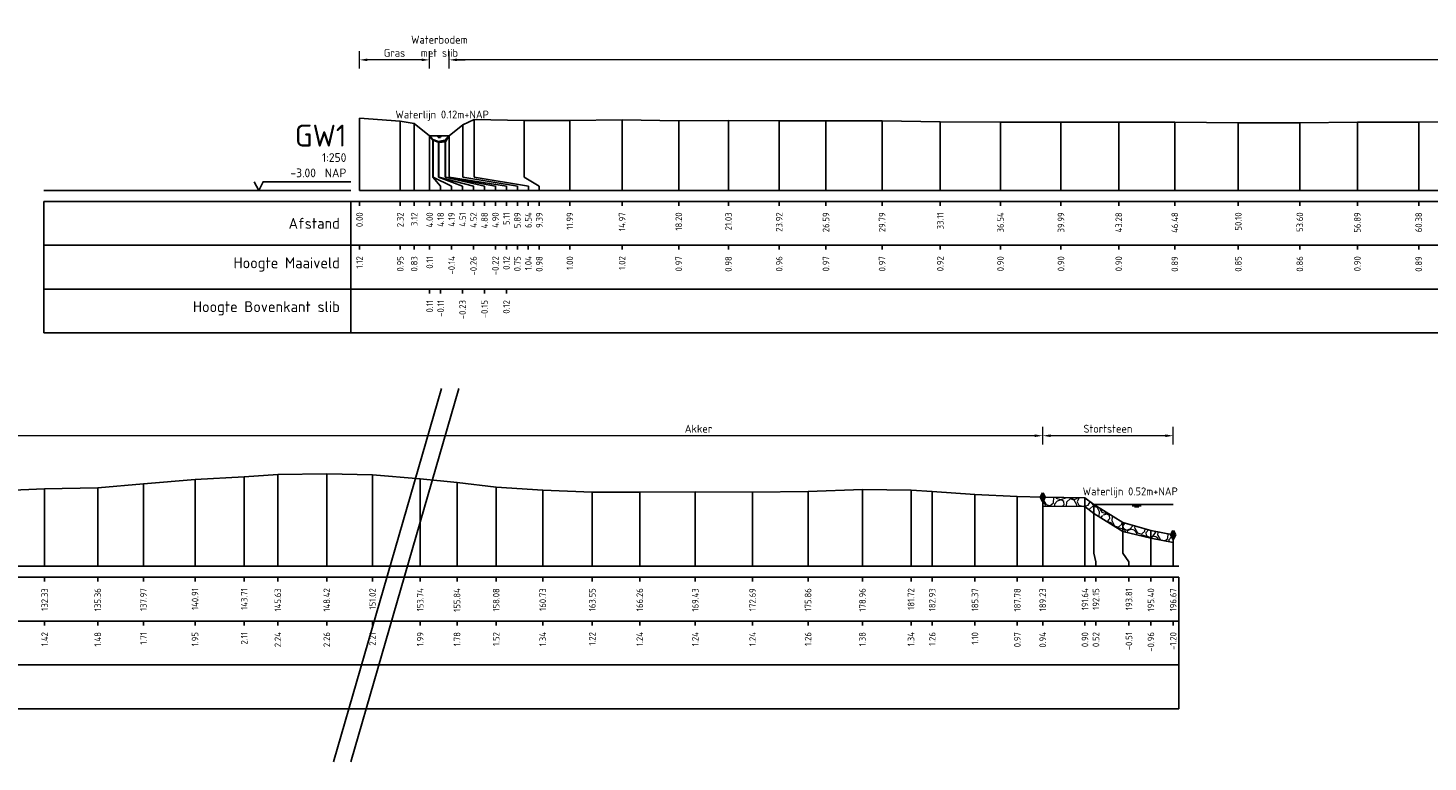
# Model space of a CAD drawing. Header units: metres. Extents: x 132725 to 140175, y 414354 to 417094.
# Tile 28 of 40: x 139831 to 139911, y 417051 to 417092. Entities that reach past the tile are written whole.
import ezdxf
from ezdxf.enums import TextEntityAlignment as Align

# ---------------------------------------------------------------- set-up
doc = ezdxf.new("R2010")
doc.units = ezdxf.units.M
doc.header["$PDMODE"] = 35
doc.header["$PDSIZE"] = 0.075
doc.layers.get('Defpoints').update_dxf_attribs({"true_color": 0x806000})
for name, color, linetype, lineweight in [('B-ME-GW-MAAIVELD-GD', 8, 'GW-MAAIVELD', 25), ('B-ME-VH-KANT ASFALT-SD', 7, 'Continuous', 25), ('B-ME-VH-VERHARDING_BESTORTING-A', 252, 'Continuous', 18), ('X-ME-AL-PROFIEL_BOVENKANT SLIB-GD', 42, 'Continuous', 35), ('X-XX-AL-DETAIL1-M', 7, 'Continuous', 18), ('X-XX-AL-GEBRUIKTE XREFS-GD', 7, 'Continuous', 35), ('X-XX-AL-NAP-T18', 7, 'Continuous', 18), ('X-XX-AL-TEKENBLAD_KADER_AFSNIJMARKERING-G', 7, 'Continuous', 25)]:
    doc.layers.add(name, color=color, linetype=linetype, lineweight=lineweight)
for name, color, linetype in [('X-ME-AL-PROFIEL_STORTSTEEN-GD', 7, 'Continuous'), ('X-ME-AL-PROFIEL_WATERLIJN-GD', 150, 'Continuous'), ('X-ME-AL-PROFIELRASTER-S', 7, 'Continuous')]:
    doc.layers.add(name, color=color, linetype=linetype)
doc.styles.add('NLCS-ISO-ANNOTATIEF-T18', font='NLCS-ISO.ttf', dxfattribs={"height": 1.8})
doc.styles.add('NLCS-ISO-ANNOTATIVE-T18', font='NLCS-ISO.ttf', dxfattribs={"height": 1.8})
doc.linetypes.add('GW-MAAIVELD', pattern='A,12,[40,NLCS.SHX,S=1,R=0,X=0,Y=-0.5],12', length=24)
doc.dimstyles.new('NLCS-ANNOTATIEF-T18-PIJL_L2_H0', dxfattribs={"dimtxt": 2.5, "dimasz": 1.8, "dimexe": 2, "dimexo": 2, "dimgap": 0.7, "dimtad": 1, "dimzin": 0, "dimdsep": 46, "dimtxsty": 'NLCS-ISO-ANNOTATIEF-T18', "dimcen": 0, "dimdle": 2, "dimclrd": 256, "dimclre": 256, "dimclrt": 10, "dimaunit": 2, "dimadec": 0, "dimazin": 0, "dimtfac": 1, "dimtdec": 3, "dimtofl": 0, "dimtmove": 0, "dimatfit": 3, "dimfxl": 2, "dimfxlon": 1, "dimtfillclr": 256, "dimtolj": 1, "dimtzin": 0, "dimlwd": -1, "dimlwe": -1, "dimarcsym": 0})

# ---------------------------------------------------------------- blocks, each defined once
blk = doc.blocks.new('SAL-PROFIELRASTER_BALK_EIND1-D')
at = {"color": 0, "linetype": 'ByBlock', "lineweight": -2}
blk.add_line((1, -12.5), (1, -2.5), dxfattribs=at)
at = {"color": 0, "linetype": 'ByBlock', "lineweight": -2, "flags": 128}
for points in [[(0, 0), (1, 0)], [(0, -2.5), (1, -2.5)], [(0, -12.5), (1, -12.5)]]:
    blk.add_lwpolyline(points, dxfattribs=at)
blk = doc.blocks.new('SAL-PROFIELRASTER_BALK_EIND2-D')
at = {"color": 0, "linetype": 'ByBlock', "lineweight": -2}
for p, q in [((1, -2.5), (1, -12.5)), ((1, -12.5), (0, -12.5))]:
    blk.add_line(p, q, dxfattribs=at)
blk = doc.blocks.new('SAL-PROFIELRASTER_BALK_DATA-D')
at = {"color": 0, "linetype": 'ByBlock', "lineweight": -2}
blk.add_lwpolyline([(0, -3.5), (0, -2.5)], dxfattribs=at)
at = {"color": 0, "linetype": 'ByBlock', "lineweight": -2, "style": 'NLCS-ISO-ANNOTATIVE-T18'}
blk.add_attdef('GETAL', text='', height=1.5, rotation=90, dxfattribs=at).set_placement((0.75, -5), align=Align.RIGHT)
blk = doc.blocks.new('SAL-PROFIELRASTER_AANHAAL-D')
at = {"color": 9, "linetype": 'ByBlock', "lineweight": -2, "flags": 128}
blk.add_lwpolyline([(0, 1), (0, 0)], dxfattribs=at)
blk = doc.blocks.new('SAL-PROFIELRASTER_AANHAAL_STAGGER-D')
at = {"color": 9, "linetype": 'ByBlock', "lineweight": -2, "flags": 128}
for points in [[(0, 0), (0, -0.25)], [(0, -0.25), (1, -0.75)], [(1, -0.75), (1, -1)]]:
    blk.add_lwpolyline(points, dxfattribs=at)
blk = doc.blocks.new('*D51')
at = {"layer": 'Defpoints', "color": 0, "transparency": 16777216}
for p in [(139889.072, 417069.218), (139889.072, 417065.71), (139896.512, 417063.574)]:
    blk.add_point(p, dxfattribs=at)
at = {"layer": 'X-XX-AL-DETAIL1-M', "transparency": 16777216}
for p, q in [((139889.072, 417068.718), (139889.072, 417069.718)), ((139896.062, 417069.218), (139889.522, 417069.218)), ((139896.512, 417068.718), (139896.512, 417069.718))]:
    blk.add_line(p, q, dxfattribs=at)
for points in [[(139889.522, 417069.293), (139889.522, 417069.143), (139889.072, 417069.218)], [(139896.062, 417069.293), (139896.062, 417069.143), (139896.512, 417069.218)]]:
    blk.add_solid(points, dxfattribs=at)
at = {"layer": 'X-XX-AL-DETAIL1-M', "color": 10, "transparency": 16777216, "insert": (139892.792, 417069.618), "char_height": 0.45, "attachment_point": 5, "style": 'NLCS-ISO-ANNOTATIEF-T18'}
blk.add_mtext('\\A1;Stortsteen', dxfattribs=at)
blk = doc.blocks.new('*D55')
at = {"layer": 'Defpoints', "color": 0, "transparency": 16777216}
for p in [(139826.201, 417069.218), (139826.201, 417065.826), (139889.072, 417065.71)]:
    blk.add_point(p, dxfattribs=at)
at = {"layer": 'X-XX-AL-DETAIL1-M', "transparency": 16777216}
for p, q in [((139826.201, 417068.718), (139826.201, 417069.718)), ((139888.622, 417069.218), (139826.651, 417069.218)), ((139889.072, 417068.718), (139889.072, 417069.718))]:
    blk.add_line(p, q, dxfattribs=at)
for points in [[(139826.651, 417069.293), (139826.651, 417069.143), (139826.201, 417069.218)], [(139888.622, 417069.293), (139888.622, 417069.143), (139889.072, 417069.218)]]:
    blk.add_solid(points, dxfattribs=at)
at = {"layer": 'X-XX-AL-DETAIL1-M', "color": 10, "transparency": 16777216, "insert": (139869.454, 417069.618), "char_height": 0.45, "attachment_point": 5, "style": 'NLCS-ISO-ANNOTATIEF-T18'}
blk.add_mtext('\\A1;Akker', dxfattribs=at)
blk = doc.blocks.new('SVH-KANT STORTSTEEN DWP-SOD')
at = {"flags": 128}
blk.add_lwpolyline([(-0.25, 0), (0.25, 0)], dxfattribs=at)
at = {"layer": 'X-XX-AL-GEBRUIKTE XREFS-GD', "flags": 128}
for points in [[(0, 0.5), (-0.25, 0)], [(-0.25, 0), (0, -0.5)], [(0, -0.5), (0, 0.5)], [(0, 0.5), (0.25, 0)], [(0.25, 0), (0, -0.5)]]:
    blk.add_lwpolyline(points, dxfattribs=at)
blk = doc.blocks.new('SAL-PROFIELRASTER-D')
at = {"color": 0, "linetype": 'ByBlock', "lineweight": -2, "flags": 128}
for points in [[(-2, 0), (-72, 0)], [(-24, 2), (-23, 0), (-22, 2), (-2, 2)], [(-72, -12.5), (-72, -2.5)], [(0, -2.5), (-72, -2.5)], [(-2, -12.5), (-2, -2.5)], [(0, -12.5), (-72, -12.5)]]:
    blk.add_lwpolyline(points, dxfattribs=at)
at = {"color": 0, "linetype": 'ByBlock', "lineweight": -2, "style": 'NLCS-ISO-ANNOTATIVE-T18'}
blk.add_text('NAP', height=2, dxfattribs=at).set_placement((-3, 3), align=Align.RIGHT)
blk.add_text('Afstand', height=2.5, dxfattribs=at).set_placement((-4.5, -7.5), align=Align.MIDDLE_RIGHT)
for tag, height, p in [('PROFIELNR', 5, (-3, 10)), ('SCHAAL', 2, (-3, 6.5)), ('NAP', 2, (-9.94, 3))]:
    blk.add_attdef(tag, text='', height=height, dxfattribs=at).set_placement(p, align=Align.RIGHT)
blk = doc.blocks.new('SAL-PROFIELRASTER_BALK-D')
at = {"color": 0, "linetype": 'ByBlock', "lineweight": -2}
for p, q in [((-72, -12.5), (-72, -2.5)), ((-2, -2.5), (-2, -12.5)), ((0, -12.5), (-72, -12.5))]:
    blk.add_line(p, q, dxfattribs=at)
at = {"color": 0, "linetype": 'ByBlock', "lineweight": -2, "style": 'NLCS-ISO-ANNOTATIVE-T18'}
for tag, height, p in [('TITEL1', 2.5, (-4.5, -6.5)), ('TITEL2', 1.5, (-4.5, -9.5))]:
    blk.add_attdef(tag, text='', height=height, dxfattribs=at).set_placement(p, align=Align.MIDDLE_RIGHT)
blk = doc.blocks.new('*D124')
at = {"layer": 'Defpoints', "color": 0, "transparency": 16777216}
for p in [(139854.117, 417090.644), (139854.117, 417086.319), (139855.242, 417086.319)]:
    blk.add_point(p, dxfattribs=at)
at = {"layer": 'X-XX-AL-DETAIL1-M', "transparency": 16777216}
for p, q in [((139853.667, 417090.644), (139853.217, 417090.644)), ((139854.117, 417090.144), (139854.117, 417091.144)), ((139855.242, 417090.144), (139855.242, 417091.144)), ((139855.692, 417090.644), (139856.142, 417090.644))]:
    blk.add_line(p, q, dxfattribs=at)
for points in [[(139853.667, 417090.719), (139853.667, 417090.569), (139854.117, 417090.644)], [(139855.692, 417090.719), (139855.692, 417090.569), (139855.242, 417090.644)]]:
    blk.add_solid(points, dxfattribs=at)
at = {"layer": 'X-XX-AL-DETAIL1-M', "color": 10, "transparency": 16777216, "insert": (139854.679, 417091.419), "char_height": 0.45, "attachment_point": 5, "style": 'NLCS-ISO-ANNOTATIEF-T18'}
blk.add_mtext('\\A1;Waterbodem\\Pmet slib', dxfattribs=at)
blk = doc.blocks.new('*D127')
at = {"layer": 'Defpoints', "color": 0, "transparency": 16777216}
for p in [(139850.128, 417090.644), (139850.128, 417087.319), (139854.117, 417086.319)]:
    blk.add_point(p, dxfattribs=at)
at = {"layer": 'X-XX-AL-DETAIL1-M', "transparency": 16777216}
for p, q in [((139850.128, 417090.144), (139850.128, 417091.144)), ((139853.667, 417090.644), (139850.578, 417090.644)), ((139854.117, 417090.144), (139854.117, 417091.144))]:
    blk.add_line(p, q, dxfattribs=at)
for points in [[(139850.578, 417090.719), (139850.578, 417090.569), (139850.128, 417090.644)], [(139853.667, 417090.719), (139853.667, 417090.569), (139854.117, 417090.644)]]:
    blk.add_solid(points, dxfattribs=at)
at = {"layer": 'X-XX-AL-DETAIL1-M', "color": 10, "transparency": 16777216, "insert": (139852.122, 417091.044), "char_height": 0.45, "attachment_point": 5, "style": 'NLCS-ISO-ANNOTATIEF-T18'}
blk.add_mtext('\\A1;Gras', dxfattribs=at)
blk = doc.blocks.new('*D128')
at = {"layer": 'Defpoints', "color": 0, "transparency": 16777216}
for p in [(139855.242, 417090.644), (139855.242, 417086.319), (139972.106, 417086.243)]:
    blk.add_point(p, dxfattribs=at)
at = {"layer": 'X-XX-AL-DETAIL1-M', "transparency": 16777216}
for p, q in [((139855.242, 417090.144), (139855.242, 417091.144)), ((139971.656, 417090.644), (139855.692, 417090.644)), ((139972.106, 417090.144), (139972.106, 417091.144))]:
    blk.add_line(p, q, dxfattribs=at)
for points in [[(139855.692, 417090.719), (139855.692, 417090.569), (139855.242, 417090.644)], [(139971.656, 417090.719), (139971.656, 417090.569), (139972.106, 417090.644)]]:
    blk.add_solid(points, dxfattribs=at)
at = {"layer": 'X-XX-AL-DETAIL1-M', "color": 10, "transparency": 16777216, "insert": (139913.674, 417091.044), "char_height": 0.45, "attachment_point": 5, "style": 'NLCS-ISO-ANNOTATIEF-T18'}
blk.add_mtext('\\A1;Gras', dxfattribs=at)

msp = doc.modelspace()

# ---------------------------------------------------------------- hatches: boundary and pattern name
at = {"layer": 'B-ME-VH-VERHARDING_BESTORTING-A'}
h = msp.add_hatch(dxfattribs=at)
h.set_pattern_fill('AVH-BESTORTING_01', color=256, scale=0.1, pattern_type=2)
h.set_pattern_definition([(342.74206, (140007.2144, 416841.407), (0.539798, 0.977389), [0.27272, -1.09194]), (17.25794, (140006.1716, 416841.731), (0.5398037, 0.9773993), [0.27272, -1.65719]), (61.0888, (140006.432, 416841.8119), (-1.303186, 0.4048574), [0.22313, -0.89341]), (118.9112, (140007.3033, 416840.6249), (-0.5398012, -0.977414), [0.22313, -1.35591]), (162.74206, (140006.432, 416842.2025), (-0.539798, -0.977389), [0.27272, -1.09194]), (197.25794, (140006.1716, 416842.2834), (-0.5398037, -0.9773993), [0.27272, -1.65719]), (241.0888, (140005.9111, 416842.2027), (1.303186, -0.4048574), [0.22313, -0.89341]), (298.9112, (140006.3431, 416842.9846), (0.5398012, 0.977414), [0.22313, -1.35591]), (342.74206, (140004.5745, 416842.8298), (-0.763385, 1.3822363), [0.24341, -1.12122]), (40.85185, (140003.1876, 416839.8254), (0.53980236, 0.97739855), [0.24469, -3.61913]), (84.58698, (140004.99206, 416842.91765), (-0.2235911, 2.3596451), [0.29716, -3.05481]), (118.9112, (140006.32315, 416842.8072), (-1.3032082, 0.4048567), [0.29575, -1.28331]), (162.74206, (140004.8771, 416843.4724), (0.763385, -1.3822363), [0.24484, -1.11975]), (40.85185, (140002.83924, 416840.45318), (0.53980236, 0.97739855), [0.24409, -3.61972]), (84.58698, (140004.4307, 416843.09024), (-0.5398004, -0.9774069), [0.29647, -3.05553]), (298.9112, (140004.4307, 416843.0902), (1.3032082, -0.4048567), [0.29753, -1.28153]), (26.66898, (140001.97584, 416840.9919), (-1.84299603, -0.5725531), [0.18275, -4.54613]), (84.58698, (140005.0617, 416843.6009), (-0.5398004, -0.9774069), [0.18319, -3.16878]), (131.76242, (140003.5522, 416846.54778), (-2.0666041, 1.7871012), [0.24466, -4.00428]), (162.742, (140001.9934, 416841.4384), (-0.539799, -0.977389), [0.19694, -1.16769]), (26.66898, (140001.64187, 416841.41474), (-1.84299603, -0.5725531), [0.18297, -4.54591]), (84.58698, (140004.54553, 416843.74203), (-0.5398004, -0.9774069), [0.20094, -3.15103]), (131.76242, (140003.15856, 416846.3499), (-2.0666041, 1.7871012), [0.20994, -4.039]), (342.742, (140004.6853, 416843.5854), (0.539799, 0.977389), [0.22313, -1.1415]), (50.24156, (140004.92124, 416841.66793), (0.53978968, 0.97739007), [0.21713, -6.88472]), (95.41302, (140005.0601, 416841.83484), (-0.7633873, 1.3822403), [0.19056, -2.17966]), (150.93884, (140002.21215, 416845.19387), (-1.303193, 0.40485775), [0.17556, -5.17047]), (197.25794, (140004.88865, 416842.1098), (1.3031909, -0.4048543), [0.22316, -1.70672]), (50.24156, (140004.52756, 416841.86574), (0.53978968, 0.97739007), [0.23138, -6.87047]), (95.41302, (140004.5439, 416841.693), (-0.7633873, 1.3822403), [0.17353, -2.19669]), (150.93884, (140001.87818, 416844.77106), (-1.303193, 0.40485775), [0.18788, -5.15816]), (17.25794, (140004.70815, 416841.6017), (-1.3031909, 0.4048543), [0.22313, -1.70675])])
h.paths.add_polyline_path([(139889.072, 417065.71), (139891.483, 417065.675), (139891.993, 417065.291), (139893.648, 417064.265), (139895.242, 417063.814), (139896.512, 417063.574), (139896.509, 417063.139), (139895.24, 417063.378), (139893.648, 417063.765), (139891.993, 417064.791), (139891.483, 417065.175), (139889.072, 417065.21)])

# ---------------------------------------------------------------- linework, layer by layer
at = {"layer": 'B-ME-GW-MAAIVELD-GD', "ltscale": 0.1}
for points in [[(139850.128, 417087.319), (139852.449, 417087.148), (139853.243, 417087.025), (139854.125, 417086.312), (139854.319, 417086.06), (139854.647, 417085.941), (139855.033, 417085.98), (139855.242, 417086.319), (139856.021, 417086.947), (139856.668, 417087.238), (139859.521, 417087.18), (139862.117, 417087.196), (139865.096, 417087.218), (139868.326, 417087.168), (139871.158, 417087.18), (139874.05, 417087.164), (139876.718, 417087.173), (139879.918, 417087.167), (139883.234, 417087.12), (139886.667, 417087.099), (139890.116, 417087.099), (139893.408, 417087.099), (139896.603, 417087.085), (139900.225, 417087.048), (139903.73, 417087.059), (139907.013, 417087.095), (139910.508, 417087.093), (139913.948, 417087.106)], [(139829.015, 417066.058), (139832.176, 417066.192), (139835.202, 417066.254), (139837.809, 417066.479), (139840.749, 417066.72), (139843.554, 417066.879), (139845.469, 417067.009), (139848.258, 417067.037), (139850.865, 417066.988), (139853.586, 417066.766), (139855.684, 417066.557), (139857.917, 417066.291), (139860.571, 417066.112), (139863.395, 417065.997), (139866.1, 417066.01), (139869.267, 417066.013), (139872.532, 417066.009), (139875.698, 417066.03), (139878.797, 417066.158), (139881.567, 417066.11), (139882.774, 417066.033), (139885.211, 417065.877), (139887.627, 417065.747), (139889.072, 417065.71), (139891.483, 417065.675), (139891.993, 417065.291), (139893.648, 417064.265), (139895.242, 417063.814), (139896.512, 417063.574)]]:
    msp.add_lwpolyline(points, dxfattribs=at)
at = {"layer": 'X-ME-AL-PROFIEL_BOVENKANT SLIB-GD'}
msp.add_lwpolyline([(139854.125, 417086.312), (139854.31, 417086.089), (139854.635, 417085.969), (139855.013, 417086.049), (139855.242, 417086.319)], dxfattribs=at)
at = {"layer": 'X-ME-AL-PROFIEL_STORTSTEEN-GD'}
msp.add_lwpolyline([(139889.072, 417065.71), (139891.483, 417065.675), (139891.993, 417065.291), (139893.648, 417064.265), (139895.242, 417063.814), (139896.512, 417063.574), (139896.509, 417063.139), (139895.24, 417063.378), (139893.648, 417063.765), (139891.993, 417064.791), (139891.483, 417065.175), (139889.072, 417065.21)], close=True, dxfattribs=at)
at = {"layer": 'X-ME-AL-PROFIEL_WATERLIJN-GD'}
for points in [[(139855.242, 417086.319), (139854.117, 417086.319)], [(139854.553, 417086.266), (139854.803, 417086.266)], [(139854.609, 417086.217), (139854.734, 417086.217)], [(139891.993, 417065.291), (139896.512, 417065.291)], [(139894.18, 417065.222), (139894.68, 417065.222)], [(139894.305, 417065.162), (139894.555, 417065.162)]]:
    msp.add_lwpolyline(points, dxfattribs=at)
at = {"layer": 'X-XX-AL-TEKENBLAD_KADER_AFSNIJMARKERING-G'}
for points in [[(139848.646, 417050.62), (139854.8, 417071.917)], [(139849.628, 417050.62), (139855.782, 417071.917)]]:
    msp.add_lwpolyline(points, dxfattribs=at)

# ---------------------------------------------------------------- block references
at = {"layer": 'B-ME-VH-KANT ASFALT-SD', "xscale": 0.5, "yscale": 0.5, "zscale": 0.5}
for p in [(139889.072, 417065.71), (139896.512, 417063.574)]:
    msp.add_blockref('SVH-KANT STORTSTEEN DWP-SOD', p, dxfattribs=at)
at = {"layer": 'X-ME-AL-PROFIELRASTER-S'}
for p, yscale in [((139850.128, 417083.2), 4.119), ((139852.449, 417083.2), 3.948), ((139853.243, 417083.2), 3.825), ((139856.021, 417084.2), 2.747), ((139856.668, 417084.2), 3.038), ((139859.521, 417084.2), 2.98), ((139862.117, 417083.2), 3.996), ((139865.096, 417083.2), 4.018), ((139868.326, 417083.2), 3.968), ((139871.158, 417083.2), 3.98), ((139874.05, 417083.2), 3.964), ((139876.718, 417083.2), 3.973), ((139879.918, 417083.2), 3.967), ((139883.234, 417083.2), 3.92), ((139886.667, 417083.2), 3.899), ((139890.116, 417083.2), 3.899), ((139893.408, 417083.2), 3.899), ((139896.603, 417083.2), 3.885), ((139900.225, 417083.2), 3.848), ((139903.73, 417083.2), 3.859), ((139907.013, 417083.2), 3.895), ((139910.508, 417083.2), 3.893), ((139854.125, 417083.2), 3.112), ((139854.125, 417083.2), 3.112), ((139854.125, 417083.2), 3.112), ((139854.31, 417084.2), 1.889), ((139854.319, 417084.2), 1.86), ((139854.635, 417084.2), 1.769), ((139854.647, 417084.2), 1.741), ((139855.013, 417084.2), 1.849), ((139855.033, 417084.2), 1.78), ((139855.242, 417084.2), 2.119), ((139855.242, 417084.2), 2.119), ((139855.242, 417084.2), 2.119), ((139840.749, 417061.774), 4.946), ((139843.554, 417061.774), 5.105), ((139845.469, 417061.774), 5.234999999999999), ((139848.258, 417061.774), 5.263), ((139850.865, 417061.774), 5.214), ((139853.586, 417061.774), 4.992), ((139855.684, 417061.774), 4.782999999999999), ((139832.176, 417061.774), 4.418), ((139835.202, 417061.774), 4.48), ((139837.809, 417061.774), 4.705), ((139857.917, 417061.774), 4.516999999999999), ((139860.571, 417061.774), 4.338), ((139863.395, 417061.774), 4.223), ((139866.1, 417061.774), 4.236), ((139869.267, 417061.774), 4.239), ((139872.532, 417061.774), 4.235), ((139875.698, 417061.774), 4.256), ((139878.797, 417061.774), 4.384), ((139881.567, 417061.774), 4.336), ((139882.774, 417061.774), 4.259), ((139885.211, 417061.774), 4.103), ((139887.627, 417061.774), 3.973), ((139889.072, 417061.774), 3.936), ((139891.483, 417061.774), 3.901), ((139891.993, 417062.774), 2.517), ((139891.993, 417062.774), 2.517), ((139893.648, 417062.774), 1.491)]:
    msp.add_blockref('SAL-PROFIELRASTER_AANHAAL-D', p, dxfattribs=dict(at, yscale=yscale))
at = {"layer": 'X-ME-AL-PROFIELRASTER-S', "xscale": 0.25, "yscale": 0.25, "zscale": 0.25}
for name, p, values in [('SAL-PROFIELRASTER-D', (139850.128, 417083.2), {'PROFIELNR': 'GW1', 'SCHAAL': '1:250', 'NAP': '-3.00'}), ('SAL-PROFIELRASTER_BALK_DATA-D', (139850.128, 417083.2), {'GETAL': '0.00'}), ('SAL-PROFIELRASTER_BALK_DATA-D', (139852.449, 417083.2), {'GETAL': '2.32'}), ('SAL-PROFIELRASTER_BALK_DATA-D', (139853.243, 417083.2), {'GETAL': '3.12'}), ('SAL-PROFIELRASTER_BALK_DATA-D', (139854.125, 417083.2), {'GETAL': '4.00'}), ('SAL-PROFIELRASTER_BALK_DATA-D', (139854.125, 417083.2), {'GETAL': '4.00'}), ('SAL-PROFIELRASTER_BALK_DATA-D', (139854.125, 417083.2), {'GETAL': '4.00'}), ('SAL-PROFIELRASTER_BALK_DATA-D', (139854.75, 417083.2), {'GETAL': '4.18'}), ('SAL-PROFIELRASTER_BALK_DATA-D', (139855.375, 417083.2), {'GETAL': '4.19'}), ('SAL-PROFIELRASTER_BALK_DATA-D', (139856, 417083.2), {'GETAL': '4.51'}), ('SAL-PROFIELRASTER_BALK_DATA-D', (139856.625, 417083.2), {'GETAL': '4.52'}), ('SAL-PROFIELRASTER_BALK_DATA-D', (139857.25, 417083.2), {'GETAL': '4.88'}), ('SAL-PROFIELRASTER_BALK_DATA-D', (139857.875, 417083.2), {'GETAL': '4.90'}), ('SAL-PROFIELRASTER_BALK_DATA-D', (139858.5, 417083.2), {'GETAL': '5.11'}), ('SAL-PROFIELRASTER_BALK_DATA-D', (139858.5, 417083.2), {'GETAL': '5.11'}), ('SAL-PROFIELRASTER_BALK_DATA-D', (139858.5, 417083.2), {'GETAL': '5.11'}), ('SAL-PROFIELRASTER_BALK_DATA-D', (139859.125, 417083.2), {'GETAL': '5.89'}), ('SAL-PROFIELRASTER_BALK_DATA-D', (139859.75, 417083.2), {'GETAL': '6.54'}), ('SAL-PROFIELRASTER_BALK_DATA-D', (139860.375, 417083.2), {'GETAL': '9.39'}), ('SAL-PROFIELRASTER_BALK_DATA-D', (139862.117, 417083.2), {'GETAL': '11.99'}), ('SAL-PROFIELRASTER_BALK_DATA-D', (139865.096, 417083.2), {'GETAL': '14.97'}), ('SAL-PROFIELRASTER_BALK_DATA-D', (139868.326, 417083.2), {'GETAL': '18.20'}), ('SAL-PROFIELRASTER_BALK_DATA-D', (139871.158, 417083.2), {'GETAL': '21.03'}), ('SAL-PROFIELRASTER_BALK_DATA-D', (139874.05, 417083.2), {'GETAL': '23.92'}), ('SAL-PROFIELRASTER_BALK_DATA-D', (139876.718, 417083.2), {'GETAL': '26.59'}), ('SAL-PROFIELRASTER_BALK_DATA-D', (139879.918, 417083.2), {'GETAL': '29.79'}), ('SAL-PROFIELRASTER_BALK_DATA-D', (139883.234, 417083.2), {'GETAL': '33.11'}), ('SAL-PROFIELRASTER_BALK_DATA-D', (139886.667, 417083.2), {'GETAL': '36.54'}), ('SAL-PROFIELRASTER_BALK_DATA-D', (139890.116, 417083.2), {'GETAL': '39.99'}), ('SAL-PROFIELRASTER_BALK_DATA-D', (139893.408, 417083.2), {'GETAL': '43.28'}), ('SAL-PROFIELRASTER_BALK_DATA-D', (139896.603, 417083.2), {'GETAL': '46.48'}), ('SAL-PROFIELRASTER_BALK_DATA-D', (139900.225, 417083.2), {'GETAL': '50.10'}), ('SAL-PROFIELRASTER_BALK_DATA-D', (139903.73, 417083.2), {'GETAL': '53.60'}), ('SAL-PROFIELRASTER_BALK_DATA-D', (139907.013, 417083.2), {'GETAL': '56.89'}), ('SAL-PROFIELRASTER_BALK_DATA-D', (139910.508, 417083.2), {'GETAL': '60.38'}), ('SAL-PROFIELRASTER_BALK-D', (139850.128, 417080.7), {'TITEL1': 'Hoogte Maaiveld'}), ('SAL-PROFIELRASTER_BALK_DATA-D', (139850.128, 417080.7), {'GETAL': '1.12'}), ('SAL-PROFIELRASTER_BALK_DATA-D', (139852.449, 417080.7), {'GETAL': '0.95'}), ('SAL-PROFIELRASTER_BALK_DATA-D', (139853.243, 417080.7), {'GETAL': '0.83'}), ('SAL-PROFIELRASTER_BALK_DATA-D', (139854.125, 417080.7), {'GETAL': '0.11'}), ('SAL-PROFIELRASTER_BALK_DATA-D', (139855.375, 417080.7), {'GETAL': '-0.14'}), ('SAL-PROFIELRASTER_BALK_DATA-D', (139856.625, 417080.7), {'GETAL': '-0.26'}), ('SAL-PROFIELRASTER_BALK_DATA-D', (139857.875, 417080.7), {'GETAL': '-0.22'}), ('SAL-PROFIELRASTER_BALK_DATA-D', (139858.5, 417080.7), {'GETAL': '0.12'}), ('SAL-PROFIELRASTER_BALK_DATA-D', (139859.125, 417080.7), {'GETAL': '0.75'}), ('SAL-PROFIELRASTER_BALK_DATA-D', (139859.75, 417080.7), {'GETAL': '1.04'}), ('SAL-PROFIELRASTER_BALK_DATA-D', (139860.375, 417080.7), {'GETAL': '0.98'}), ('SAL-PROFIELRASTER_BALK_DATA-D', (139862.117, 417080.7), {'GETAL': '1.00'}), ('SAL-PROFIELRASTER_BALK_DATA-D', (139865.096, 417080.7), {'GETAL': '1.02'}), ('SAL-PROFIELRASTER_BALK_DATA-D', (139868.326, 417080.7), {'GETAL': '0.97'}), ('SAL-PROFIELRASTER_BALK_DATA-D', (139871.158, 417080.7), {'GETAL': '0.98'}), ('SAL-PROFIELRASTER_BALK_DATA-D', (139874.05, 417080.7), {'GETAL': '0.96'}), ('SAL-PROFIELRASTER_BALK_DATA-D', (139876.718, 417080.7), {'GETAL': '0.97'}), ('SAL-PROFIELRASTER_BALK_DATA-D', (139879.918, 417080.7), {'GETAL': '0.97'}), ('SAL-PROFIELRASTER_BALK_DATA-D', (139883.234, 417080.7), {'GETAL': '0.92'}), ('SAL-PROFIELRASTER_BALK_DATA-D', (139886.667, 417080.7), {'GETAL': '0.90'}), ('SAL-PROFIELRASTER_BALK_DATA-D', (139890.116, 417080.7), {'GETAL': '0.90'}), ('SAL-PROFIELRASTER_BALK_DATA-D', (139893.408, 417080.7), {'GETAL': '0.90'}), ('SAL-PROFIELRASTER_BALK_DATA-D', (139896.603, 417080.7), {'GETAL': '0.89'}), ('SAL-PROFIELRASTER_BALK_DATA-D', (139900.225, 417080.7), {'GETAL': '0.85'}), ('SAL-PROFIELRASTER_BALK_DATA-D', (139903.73, 417080.7), {'GETAL': '0.86'}), ('SAL-PROFIELRASTER_BALK_DATA-D', (139907.013, 417080.7), {'GETAL': '0.90'}), ('SAL-PROFIELRASTER_BALK_DATA-D', (139910.508, 417080.7), {'GETAL': '0.89'}), ('SAL-PROFIELRASTER_BALK-D', (139850.128, 417078.2), {'TITEL1': 'Hoogte Bovenkant slib'}), ('SAL-PROFIELRASTER_BALK_DATA-D', (139854.125, 417078.2), {'GETAL': '0.11'}), ('SAL-PROFIELRASTER_BALK_DATA-D', (139854.75, 417078.2), {'GETAL': '-0.11'}), ('SAL-PROFIELRASTER_BALK_DATA-D', (139856, 417078.2), {'GETAL': '-0.23'}), ('SAL-PROFIELRASTER_BALK_DATA-D', (139857.25, 417078.2), {'GETAL': '-0.15'}), ('SAL-PROFIELRASTER_BALK_DATA-D', (139858.5, 417078.2), {'GETAL': '0.12'}), ('SAL-PROFIELRASTER_BALK_DATA-D', (139832.176, 417061.774), {'GETAL': '132.33'}), ('SAL-PROFIELRASTER_BALK_DATA-D', (139835.202, 417061.774), {'GETAL': '135.36'}), ('SAL-PROFIELRASTER_BALK_DATA-D', (139837.809, 417061.774), {'GETAL': '137.97'}), ('SAL-PROFIELRASTER_BALK_DATA-D', (139840.749, 417061.774), {'GETAL': '140.91'}), ('SAL-PROFIELRASTER_BALK_DATA-D', (139843.554, 417061.774), {'GETAL': '143.71'}), ('SAL-PROFIELRASTER_BALK_DATA-D', (139845.469, 417061.774), {'GETAL': '145.63'}), ('SAL-PROFIELRASTER_BALK_DATA-D', (139848.258, 417061.774), {'GETAL': '148.42'}), ('SAL-PROFIELRASTER_BALK_DATA-D', (139850.865, 417061.774), {'GETAL': '151.02'}), ('SAL-PROFIELRASTER_BALK_DATA-D', (139853.586, 417061.774), {'GETAL': '153.74'}), ('SAL-PROFIELRASTER_BALK_DATA-D', (139855.684, 417061.774), {'GETAL': '155.84'}), ('SAL-PROFIELRASTER_BALK_DATA-D', (139857.917, 417061.774), {'GETAL': '158.08'}), ('SAL-PROFIELRASTER_BALK_DATA-D', (139860.571, 417061.774), {'GETAL': '160.73'}), ('SAL-PROFIELRASTER_BALK_DATA-D', (139863.395, 417061.774), {'GETAL': '163.55'}), ('SAL-PROFIELRASTER_BALK_DATA-D', (139866.1, 417061.774), {'GETAL': '166.26'}), ('SAL-PROFIELRASTER_BALK_DATA-D', (139869.267, 417061.774), {'GETAL': '169.43'}), ('SAL-PROFIELRASTER_BALK_DATA-D', (139872.532, 417061.774), {'GETAL': '172.69'}), ('SAL-PROFIELRASTER_BALK_DATA-D', (139875.698, 417061.774), {'GETAL': '175.86'}), ('SAL-PROFIELRASTER_BALK_DATA-D', (139878.797, 417061.774), {'GETAL': '178.96'}), ('SAL-PROFIELRASTER_BALK_DATA-D', (139881.567, 417061.774), {'GETAL': '181.72'}), ('SAL-PROFIELRASTER_BALK_DATA-D', (139882.774, 417061.774), {'GETAL': '182.93'}), ('SAL-PROFIELRASTER_BALK_DATA-D', (139885.211, 417061.774), {'GETAL': '185.37'}), ('SAL-PROFIELRASTER_BALK_DATA-D', (139887.627, 417061.774), {'GETAL': '187.78'}), ('SAL-PROFIELRASTER_BALK_DATA-D', (139889.072, 417061.774), {'GETAL': '189.23'}), ('SAL-PROFIELRASTER_BALK_DATA-D', (139891.483, 417061.774), {'GETAL': '191.64'}), ('SAL-PROFIELRASTER_BALK_DATA-D', (139892.108, 417061.774), {'GETAL': '192.15'}), ('SAL-PROFIELRASTER_BALK_DATA-D', (139892.108, 417061.774), {'GETAL': '192.15'}), ('SAL-PROFIELRASTER_BALK_DATA-D', (139893.99, 417061.774), {'GETAL': '193.81'}), ('SAL-PROFIELRASTER_BALK_DATA-D', (139895.242, 417061.774), {'GETAL': '195.40'}), ('SAL-PROFIELRASTER_BALK_DATA-D', (139896.512, 417061.774), {'GETAL': '196.67'}), ('SAL-PROFIELRASTER_BALK_DATA-D', (139832.176, 417059.274), {'GETAL': '1.42'}), ('SAL-PROFIELRASTER_BALK_DATA-D', (139835.202, 417059.274), {'GETAL': '1.48'}), ('SAL-PROFIELRASTER_BALK_DATA-D', (139837.809, 417059.274), {'GETAL': '1.71'}), ('SAL-PROFIELRASTER_BALK_DATA-D', (139840.749, 417059.274), {'GETAL': '1.95'}), ('SAL-PROFIELRASTER_BALK_DATA-D', (139843.554, 417059.274), {'GETAL': '2.11'}), ('SAL-PROFIELRASTER_BALK_DATA-D', (139845.469, 417059.274), {'GETAL': '2.24'}), ('SAL-PROFIELRASTER_BALK_DATA-D', (139848.258, 417059.274), {'GETAL': '2.26'}), ('SAL-PROFIELRASTER_BALK_DATA-D', (139850.865, 417059.274), {'GETAL': '2.21'}), ('SAL-PROFIELRASTER_BALK_DATA-D', (139853.586, 417059.274), {'GETAL': '1.99'}), ('SAL-PROFIELRASTER_BALK_DATA-D', (139855.684, 417059.274), {'GETAL': '1.78'}), ('SAL-PROFIELRASTER_BALK_DATA-D', (139857.917, 417059.274), {'GETAL': '1.52'}), ('SAL-PROFIELRASTER_BALK_DATA-D', (139860.571, 417059.274), {'GETAL': '1.34'}), ('SAL-PROFIELRASTER_BALK_DATA-D', (139863.395, 417059.274), {'GETAL': '1.22'}), ('SAL-PROFIELRASTER_BALK_DATA-D', (139866.1, 417059.274), {'GETAL': '1.24'}), ('SAL-PROFIELRASTER_BALK_DATA-D', (139869.267, 417059.274), {'GETAL': '1.24'}), ('SAL-PROFIELRASTER_BALK_DATA-D', (139872.532, 417059.274), {'GETAL': '1.24'}), ('SAL-PROFIELRASTER_BALK_DATA-D', (139875.698, 417059.274), {'GETAL': '1.26'}), ('SAL-PROFIELRASTER_BALK_DATA-D', (139878.797, 417059.274), {'GETAL': '1.38'}), ('SAL-PROFIELRASTER_BALK_DATA-D', (139881.567, 417059.274), {'GETAL': '1.34'}), ('SAL-PROFIELRASTER_BALK_DATA-D', (139882.774, 417059.274), {'GETAL': '1.26'}), ('SAL-PROFIELRASTER_BALK_DATA-D', (139885.211, 417059.274), {'GETAL': '1.10'}), ('SAL-PROFIELRASTER_BALK_DATA-D', (139887.627, 417059.274), {'GETAL': '0.97'}), ('SAL-PROFIELRASTER_BALK_DATA-D', (139889.072, 417059.274), {'GETAL': '0.94'}), ('SAL-PROFIELRASTER_BALK_DATA-D', (139891.483, 417059.274), {'GETAL': '0.90'}), ('SAL-PROFIELRASTER_BALK_DATA-D', (139892.108, 417059.274), {'GETAL': '0.52'}), ('SAL-PROFIELRASTER_BALK_DATA-D', (139893.99, 417059.274), {'GETAL': '-0.51'}), ('SAL-PROFIELRASTER_BALK_DATA-D', (139895.242, 417059.274), {'GETAL': '-0.96'}), ('SAL-PROFIELRASTER_BALK_DATA-D', (139896.512, 417059.274), {'GETAL': '-1.20'})]:
    msp.add_blockref(name, p, dxfattribs=at).add_auto_attribs(values)
at = {"layer": 'X-ME-AL-PROFIELRASTER-S'}
for p, xscale, zscale in [((139854.31, 417084.2), 0.44052711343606, 0.44052711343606), ((139854.319, 417084.2), 1.056127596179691, 1.056127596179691), ((139854.635, 417084.2), 1.36496776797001, 1.36496776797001), ((139854.647, 417084.2), 1.97805569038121, 1.97805569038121), ((139855.013, 417084.2), 2.23778941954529, 2.23778941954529), ((139855.033, 417084.2), 2.84270874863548, 2.84270874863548), ((139855.242, 417084.2), 3.25815760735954, 3.25815760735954), ((139855.242, 417084.2), 3.25815760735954, 3.25815760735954), ((139855.242, 417084.2), 3.25815760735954, 3.25815760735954), ((139856.021, 417084.2), 3.10406019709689, 3.10406019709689), ((139856.668, 417084.2), 3.082236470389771, 3.082236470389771), ((139859.521, 417084.2), 0.8547864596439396, 0.8547864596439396), ((139891.993, 417062.774), 0.1152666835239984, 0.1152666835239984), ((139891.993, 417062.774), 0.1152666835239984, 0.1152666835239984), ((139893.648, 417062.774), 0.3415420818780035, 0.3415420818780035)]:
    msp.add_blockref('SAL-PROFIELRASTER_AANHAAL_STAGGER-D', p, dxfattribs=dict(at, xscale=xscale, zscale=zscale))
for name, p, xscale, yscale, zscale in [('SAL-PROFIELRASTER_BALK_EIND1-D', (139850.128, 417083.2), 197, 0.25, 194.4313743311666), ('SAL-PROFIELRASTER_BALK_EIND2-D', (139850.128, 417080.7), 197, 0.25, 194.4313743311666), ('SAL-PROFIELRASTER_BALK_EIND2-D', (139850.128, 417078.2), 197, 0.25, 194.4313743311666), ('SAL-PROFIELRASTER_AANHAAL-D', (139895.242, 417061.774), 0.5134658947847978, 2.039999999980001, 0.5134658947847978), ('SAL-PROFIELRASTER_AANHAAL-D', (139896.512, 417061.774), 0.4530581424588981, 1.799999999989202, 0.4530581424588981), ('SAL-PROFIELRASTER_BALK_EIND1-D', (139699.842, 417061.774), 197, 0.25, 194.4313743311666), ('SAL-PROFIELRASTER_BALK_EIND2-D', (139699.842, 417059.274), 197, 0.25, 194.4313743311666), ('SAL-PROFIELRASTER_BALK_EIND2-D', (139699.842, 417056.774), 197, 0.25, 194.4313743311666)]:
    msp.add_blockref(name, p, dxfattribs=dict(at, xscale=xscale, yscale=yscale, zscale=zscale))

# ---------------------------------------------------------------- texts
at = {"layer": 'X-XX-AL-NAP-T18', "color": 10, "char_height": 0.45, "width": 15.43377, "attachment_point": 7, "style": 'NLCS-ISO-ANNOTATIEF-T18'}
for s, insert in [('Waterlijn 0.12m+NAP', (139852.175, 417087.167)), ('Waterlijn 0.52m+NAP', (139891.352, 417065.685))]:
    msp.add_mtext(s, dxfattribs=dict(at, insert=insert))

# ---------------------------------------------------------------- dimensions: what is measured, and where the dimension line sits
at = {"layer": 'X-XX-AL-DETAIL1-M'}
for base, p1, p2, text, picture, middle in [((139854.117, 417090.644), (139855.242, 417086.319), (139854.117, 417086.319), 'Waterbodem\\Pmet slib', '*D124', (139854.679, 417090.644)), ((139850.128, 417090.644), (139854.117, 417086.319), (139850.128, 417087.319), 'Gras', '*D127', (139852.122, 417090.644)), ((139855.242, 417090.644), (139972.106, 417086.243), (139855.242, 417086.319), 'Gras', '*D128', (139913.674, 417090.644)), ((139826.201, 417069.218), (139889.072, 417065.71), (139826.201, 417065.826), 'Akker', '*D55', (139869.454, 417069.218)), ((139889.072, 417069.218), (139896.512, 417063.574), (139889.072, 417065.71), 'Stortsteen', '*D51', (139892.792, 417069.218))]:
    dim = msp.add_linear_dim(base=base, p1=p1, p2=p2, text=text, dimstyle='NLCS-ANNOTATIEF-T18-PIJL_L2_H0', dxfattribs=at)
    dim.commit()
    dim.dimension.update_dxf_attribs({"geometry": picture, "text_midpoint": middle, "dimtype": 160})

doc.saveas('drawing.dxf')
